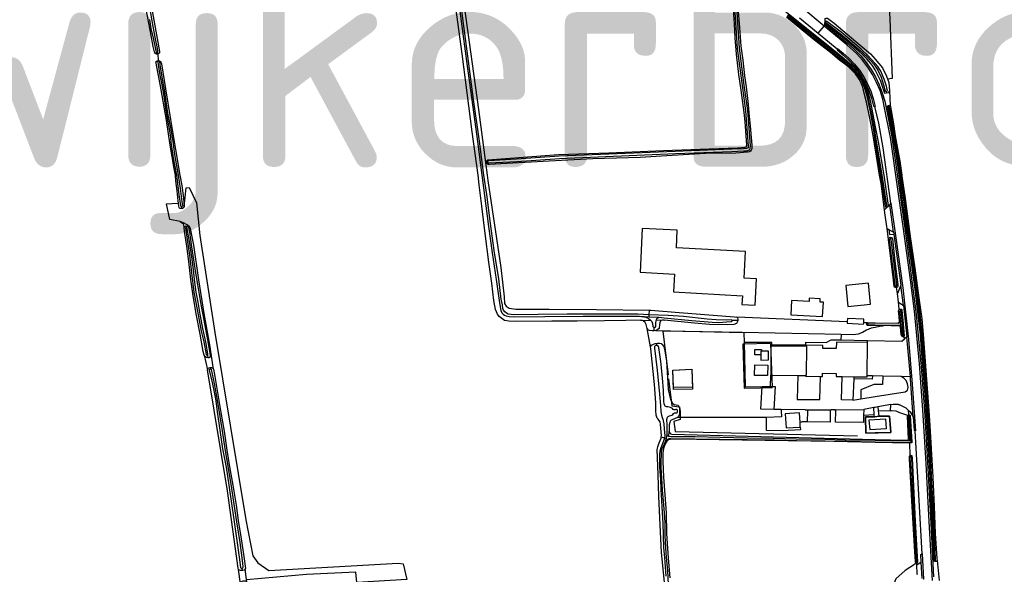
# Model space of a CAD drawing. Header units: metres. Extents: x 174255 to 175175, y 462028 to 462911.
# Tile 182 of 256: x 175049.41 to 175053.86, y 462729.62 to 462732.13. Entities that reach past the tile are written whole.
import ezdxf

# ---------------------------------------------------------------- set-up
doc = ezdxf.new("R2010")
doc.units = ezdxf.units.M
doc.layers.add('N-XX-AL-LIJN_0.20-G', color=7, linetype='Continuous', lineweight=25)
doc.layers.add('N-XX-AL-T40', color=7, linetype='Continuous', lineweight=40)
doc.styles.add('NLCS-ISO-M500-T40', font='NLCS-ISO.ttf', dxfattribs={"height": 2})

# ---------------------------------------------------------------- blocks, each defined once
blk = doc.blocks.new('Situatie')
at = {"lineweight": -3}
for p, q in [((-2.9961, 18.4953), (-2.9958, 18.4995)), ((-2.9948, 18.512), (-2.9921, 18.5099)), ((-3.0254, 18.4561), (-2.94, 18.3859)), ((-6.0143, 18.3622), (-6.0154, 18.3678)), ((-6.0129, 18.3621), (-6.0109, 18.3318)), ((-6.0103, 18.3297), (-6.0109, 18.3318)), ((-2.7189, 18.1932), (-2.7175, 18.1854)), ((-2.7028, 18.1962), (-2.7009, 18.1291)), ((-2.708, 18.13), (-2.7071, 18.1262)), ((-2.6986, 17.6875), (-2.7016, 17.6796)), ((-5.9044, 17.6634), (-5.9048, 17.6731)), ((-2.7182, 17.6648), (-2.7191, 17.674)), ((-2.7016, 17.6796), (-2.7104, 17.6718)), ((-2.6849, 17.5573), (-2.7016, 17.6796)), ((-5.887, 17.5834), (-5.8854, 17.5769)), ((-2.7068, 17.5687), (-2.6849, 17.5573)), ((-2.6849, 17.5573), (-2.6839, 17.5483)), ((-2.7002, 17.5333), (-2.6995, 17.5249)), ((-2.6839, 17.5483), (-2.6513, 17.3165)), ((-2.6727, 17.3123), (-2.6719, 17.3063)), ((-2.64, 17.2248), (-2.6513, 17.3165)), ((-2.6627, 17.2394), (-2.6675, 17.2788)), ((-3.79, 17.1834), (-3.7892, 17.2033)), ((-2.6547, 17.2088), (-2.654, 17.2004)), ((-2.64, 17.2248), (-2.6248, 17.0827)), ((-3.8338, 17.1768), (-3.7901, 17.1741)), ((-3.8303, 17.1589), (-3.7819, 17.1563)), ((-3.7901, 17.1741), (-3.79, 17.1834)), ((-3.7901, 17.1741), (-3.7464, 17.1715)), ((-3.757, 17.1605), (-3.7224, 17.1588)), ((-3.3899, 17.1577), (-3.4157, 17.1572)), ((-2.6581, 17.1529), (-2.6571, 17.1458)), ((-2.6521, 17.1405), (-2.6532, 17.1501)), ((-3.7682, 17.1106), (-3.7679, 17.1263)), ((-3.7602, 17.1116), (-3.7682, 17.1106)), ((-2.8023, 17.1408), (-2.8064, 17.1407)), ((-2.6549, 17.1303), (-2.6555, 17.1343)), ((-2.6521, 17.1405), (-2.645, 17.1407)), ((-2.6508, 17.1277), (-2.6521, 17.1405)), ((-2.645, 17.1407), (-2.6415, 17.1409)), ((-2.6415, 17.1409), (-2.6369, 17.0875)), ((-2.922, 17.0932), (-3.3691, 17.1022)), ((-2.8034, 17.0571), (-2.8033, 17.0669)), ((-2.6416, 17.0837), (-2.6425, 17.0901)), ((-2.6248, 17.0827), (-2.6357, 17.0734)), ((-3.7583, 17.0537), (-3.7557, 17.0435)), ((-3.2409, 17.0531), (-3.3673, 17.0503)), ((-3.2409, 17.0531), (-3.2343, 16.8544)), ((-3.2358, 17.0431), (-3.2358, 17.0462)), ((-5.8041, 17.0006), (-5.7891, 16.9341)), ((-5.7889, 17.0003), (-5.7865, 16.9882)), ((-5.7761, 16.9445), (-5.7754, 16.9369)), ((-3.2412, 16.8587), (-3.2408, 16.9103)), ((-2.8649, 16.9026), (-2.8653, 16.8936)), ((-2.7807, 16.9065), (-2.8047, 16.9071)), ((-2.6089, 16.9019), (-2.6506, 16.9033)), ((-3.287, 16.8526), (-3.2343, 16.8544)), ((-3.1937, 16.7546), (-3.2262, 16.7551)), ((-3.0847, 16.7532), (-2.9673, 16.7534)), ((-2.9497, 16.7534), (-2.8199, 16.7547)), ((-2.7543, 16.7506), (-2.699, 16.7486)), ((-2.6184, 16.7517), (-2.6173, 16.7298)), ((-2.7723, 16.7303), (-2.8202, 16.728)), ((-2.7718, 16.7212), (-2.8121, 16.7206)), ((-2.7691, 16.7212), (-2.7498, 16.7239)), ((-2.7035, 16.7246), (-2.7498, 16.7239)), ((-2.6968, 16.6506), (-2.7035, 16.7246)), ((-2.6158, 16.73), (-2.6156, 16.725)), ((-3.7361, 16.6309), (-3.7214, 16.6267)), ((-3.7214, 16.6267), (-3.7126, 16.6253)), ((-3.7164, 16.6097), (-3.7126, 16.6253)), ((-3.7126, 16.6253), (-3.7088, 16.6409)), ((-3.7061, 16.6207), (-3.7107, 16.6108)), ((-3.7015, 16.6324), (-3.6996, 16.6567)), ((-2.6075, 16.5464), (-2.6069, 16.5392)), ((-5.6326, 16.0366), (-5.631, 16.0267)), ((-2.5595, 16.0634), (-2.5797, 16.0506)), ((-2.556, 15.9897), (-2.5595, 16.0634)), ((-2.497, 16.0737), (-2.4965, 16.067)), ((-2.4882, 16.0719), (-2.4789, 15.9802)), ((-5.6398, 15.966), (-5.6484, 16.0303))]:
    blk.add_line(p, q, dxfattribs=at)
for points in [[(-3.1106, 18.5259), (-3.0254, 18.4561), (-2.9984, 18.489), (-3.1003, 18.5725)], [(-4.627, 18.5795), (-4.5625, 18.1115), (-4.5308, 17.8722), (-4.5268, 17.8722), (-4.5266, 17.8779), (-4.5248, 17.8801), (-4.52, 17.8836), (-4.2002, 17.9072), (-3.9736, 17.9148), (-3.7251, 17.9255), (-3.5195, 17.934), (-3.3899, 17.9387), (-3.356, 17.9407), (-3.3514, 17.9426), (-3.348, 17.9496), (-3.3512, 17.9941), (-3.3566, 18.0553), (-3.3607, 18.0985), (-3.3738, 18.1994), (-3.3849, 18.2703), (-3.3955, 18.3625), (-3.4019, 18.4351), (-3.4042, 18.4991), (-3.4123, 18.6045)], [(-6.0109, 18.3318), (-6.0051, 18.3312), (-5.9997, 18.3275), (-5.9988, 18.3253), (-5.9968, 18.3181), (-5.9777, 18.2051), (-5.9552, 18.0659), (-5.933, 17.9299), (-5.9134, 17.8142), (-5.9048, 17.7671), (-5.8973, 17.7109), (-5.8936, 17.6727), (-5.8844, 17.7572), (-5.8716, 17.7591), (-5.8382, 17.6898), (-5.8233, 17.5415), (-5.7558, 17.1023), (-5.6156, 16.2556), (-5.5837, 16.0932), (-5.5601, 16.0605), (-5.5111, 16.0268), (-4.9263, 16.0598), (-4.9038, 16.0559), (-4.8869, 15.9855)], [(-3.7195, 15.9577), (-3.7346, 16.1078), (-3.7409, 16.2324), (-3.746, 16.3602), (-3.7502, 16.46), (-3.7537, 16.5729), (-3.7513, 16.5859), (-3.7451, 16.6037), (-3.7368, 16.6253), (-3.7361, 16.6309), (-3.7354, 16.6366), (-3.7386, 16.6869), (-3.7413, 16.6982), (-3.746, 16.7055), (-3.7495, 16.71), (-3.7539, 16.7159), (-3.759, 16.729), (-3.7603, 16.7503), (-3.7603, 16.7846), (-3.7667, 16.8669), (-3.7835, 17.0295), (-3.7837, 17.0382), (-3.7989, 17.1213), (-3.8036, 17.1383), (-3.8091, 17.1475), (-3.8173, 17.155), (-3.821, 17.1574), (-3.8303, 17.1589), (-3.8956, 17.1573), (-3.9924, 17.1551), (-4.1157, 17.1542), (-4.2306, 17.1541), (-4.3892, 17.1521), (-4.4252, 17.1537), (-4.4446, 17.1574), (-4.4572, 17.1655), (-4.4696, 17.1753), (-4.4771, 17.186), (-4.4851, 17.2068), (-4.4926, 17.2472), (-4.5024, 17.3258), (-4.5152, 17.4214), (-4.5325, 17.5505), (-4.5479, 17.6738), (-4.5594, 17.7705), (-4.5639, 17.8142), (-4.5905, 18.0109), (-4.636, 18.3639), (-4.6748, 18.6405)], [(-3.79, 17.1834), (-3.842, 17.1853), (-4.0009, 17.1854), (-4.1609, 17.1853), (-4.2933, 17.1838), (-4.4056, 17.1833), (-4.4144, 17.1838), (-4.4288, 17.1864), (-4.4358, 17.1899), (-4.4433, 17.1955), (-4.449, 17.2035), (-4.4521, 17.2118), (-4.4545, 17.2275), (-4.4596, 17.253), (-4.4712, 17.3451), (-4.491, 17.474), (-4.5077, 17.5951), (-4.5248, 17.7267), (-4.538, 17.8142), (-4.5586, 17.9677), (-4.5844, 18.1564), (-4.6071, 18.3307), (-4.6306, 18.5001), (-4.6497, 18.6525)], [(-4.6586, 18.6513), (-4.6395, 18.4989), (-4.616, 18.3295), (-4.5933, 18.1552), (-4.5675, 17.9665), (-4.5471, 17.8142), (-4.5358, 17.7231), (-4.5169, 17.5829), (-4.5001, 17.4638), (-4.4821, 17.3422), (-4.467, 17.2376), (-4.4613, 17.2022), (-4.4563, 17.192), (-4.4514, 17.1864), (-4.4453, 17.1817), (-4.4368, 17.1774), (-4.4241, 17.1749), (-4.3998, 17.1735), (-4.2623, 17.1744), (-4.0886, 17.1763), (-3.931, 17.1767), (-3.856, 17.1769), (-3.8338, 17.1768)], [(-3.731, 19.644), (-3.7275, 19.6446), (-3.3239, 19.7145), (-2.7721, 19.8098), (-2.7678, 19.7305), (-2.7313, 19.0656), (-2.7023, 18.5206), (-2.6907, 18.2513), (-2.7118, 18.2481)], [(-6.0129, 18.3621), (-6.0143, 18.3622), (-6.0186, 18.3624), (-6.0249, 18.3643), (-6.0277, 18.3717), (-6.0337, 18.3964), (-6.0464, 18.4629), (-6.0624, 18.5485), (-6.0796, 18.6667), (-6.0861, 18.7321), (-6.0951, 18.7789), (-6.1128, 18.8565), (-6.1168, 18.8733), (-6.1171, 18.8789), (-6.1155, 18.8831), (-6.112, 18.8853), (-6.1083, 18.8857)], [(-6.1083, 18.8857), (-6.1046, 18.886), (-6.0977, 18.8837), (-6.0954, 18.8822), (-6.0934, 18.8767), (-6.0796, 18.8097), (-6.0649, 18.7244), (-6.0503, 18.6275), (-6.0378, 18.5486), (-6.0157, 18.4323), (-6.005, 18.3742), (-6.0053, 18.3675), (-6.0078, 18.3642), (-6.0129, 18.3621)], [(-6.0154, 18.3678), (-6.0128, 18.3688), (-6.0123, 18.3716), (-6.0123, 18.3739), (-6.0146, 18.3872), (-6.0235, 18.4313), (-6.0342, 18.4869), (-6.0486, 18.5733)], [(-6.0512, 18.5184), (-6.0441, 18.4786), (-6.0322, 18.4274), (-6.0233, 18.3843), (-6.0209, 18.3703), (-6.0194, 18.3685), (-6.0186, 18.3678), (-6.0154, 18.3678)], [(-3.3923, 18.611), (-3.3813, 18.482), (-3.3754, 18.3973), (-3.3673, 18.3353), (-3.3591, 18.2632), (-3.3523, 18.2141), (-3.3433, 18.1348), (-3.3377, 18.08), (-3.3338, 18.038), (-3.3253, 17.9497), (-3.3261, 17.9339), (-3.3286, 17.9271), (-3.3317, 17.9228), (-3.3366, 17.9194), (-3.3452, 17.9178), (-3.3989, 17.9143), (-3.5352, 17.912), (-3.6868, 17.9041), (-3.8311, 17.8946), (-4.0459, 17.8888), (-4.2431, 17.8772), (-4.4345, 17.8667), (-4.5148, 17.8622), (-4.5194, 17.8625), (-4.5249, 17.8683), (-4.5268, 17.8722), (-4.5222, 17.8727)], [(-3.4075, 18.6222), (-3.3924, 18.3876), (-3.3703, 18.2201), (-3.3546, 18.1056), (-3.3427, 17.9472), (-3.343, 17.9384), (-3.3433, 17.938), (-3.3508, 17.935), (-3.3634, 17.9338), (-3.4164, 17.9316), (-3.6722, 17.9221), (-4.197, 17.8997), (-4.3902, 17.8868), (-4.5164, 17.8796), (-4.5191, 17.8797), (-4.5215, 17.8782), (-4.5225, 17.8755), (-4.5222, 17.8727), (-4.5191, 17.8704), (-4.5158, 17.8696), (-4.3896, 17.8768), (-4.1965, 17.8898), (-3.6718, 17.9121), (-3.416, 17.9216), (-3.3627, 17.9238), (-3.3484, 17.9252), (-3.3372, 17.9297), (-3.3332, 17.9347), (-3.3326, 17.9473), (-3.3446, 18.1067), (-3.3604, 18.2214), (-3.3825, 18.3886), (-3.3976, 18.623)], [(-3.1668, 18.5355), (-3.1198, 18.4969), (-3.0698, 18.4549), (-2.999, 18.3997), (-2.9171, 18.3342), (-2.8864, 18.3096), (-2.8489, 18.2701), (-2.8305, 18.243), (-2.8185, 18.2138), (-2.8065, 18.1736), (-2.791, 18.1014), (-2.7742, 18.0081), (-2.7678, 17.9647), (-2.7443, 17.8142), (-2.733, 17.7467), (-2.7269, 17.7074), (-2.7234, 17.6758), (-2.7225, 17.6742), (-2.7207, 17.6738), (-2.7198, 17.6738), (-2.7191, 17.674), (-2.7171, 17.6747), (-2.7161, 17.6774), (-2.7161, 17.68), (-2.7169, 17.6867), (-2.7361, 17.8142), (-2.7683, 18.0057), (-2.7688, 18.009), (-2.7856, 18.1024), (-2.8012, 18.175), (-2.8133, 18.2157), (-2.8256, 18.2457), (-2.8446, 18.2735), (-2.8827, 18.3137), (-2.9137, 18.3385), (-2.9956, 18.4041), (-3.0663, 18.4592), (-3.1163, 18.5011), (-3.1633, 18.5397)], [(-3.4015, 18.7443), (-3.3648, 18.7146), (-3.2501, 18.6185), (-3.1319, 18.5223), (-2.9635, 18.3872), (-2.909, 18.3421), (-2.8736, 18.3116), (-2.8468, 18.2827), (-2.8334, 18.2651), (-2.8215, 18.2448), (-2.804, 18.2023), (-2.79, 18.1529), (-2.7678, 18.0332), (-2.7544, 17.9648), (-2.7285, 17.8142), (-2.7098, 17.6775), (-2.7099, 17.674), (-2.7104, 17.6718), (-2.7182, 17.6648)], [(-2.7182, 17.6648), (-2.7264, 17.6576), (-2.7277, 17.6669), (-2.7298, 17.6938), (-2.7415, 17.7762), (-2.748, 17.8142), (-2.7627, 17.8999), (-2.7678, 17.9362), (-2.7759, 17.9851), (-2.7856, 18.0414), (-2.7967, 18.0955), (-2.8071, 18.1445), (-2.8172, 18.1855), (-2.8244, 18.2122), (-2.8341, 18.2376), (-2.8407, 18.2494), (-2.8574, 18.2722), (-2.8895, 18.3045), (-2.9294, 18.3353), (-2.9708, 18.3691), (-3.0344, 18.4198), (-3.0996, 18.4716), (-3.1687, 18.5287)], [(-2.509, 15.9808), (-2.5234, 16.2474), (-2.5374, 16.51), (-2.5518, 16.7533), (-2.5676, 16.961), (-2.5909, 17.1991), (-2.608, 17.3406), (-2.6421, 17.5826), (-2.6656, 17.7512), (-2.6985, 17.9845), (-2.7257, 18.1195), (-2.7342, 18.1587), (-2.7461, 18.1969), (-2.7614, 18.2339), (-2.7798, 18.2695), (-2.8012, 18.3033), (-2.8256, 18.3351), (-2.8526, 18.3646), (-2.8957, 18.404), (-2.9984, 18.489), (-2.9978, 18.4925), (-2.9961, 18.4953)], [(-2.9961, 18.4953), (-2.8907, 18.408), (-2.8611, 18.3824), (-2.8337, 18.3546), (-2.8087, 18.3245), (-2.7863, 18.2925), (-2.7666, 18.2588), (-2.7497, 18.2235), (-2.7358, 18.187), (-2.725, 18.1495), (-2.7173, 18.1111), (-2.6941, 17.9965), (-2.6673, 17.8083), (-2.6361, 17.5848), (-2.6126, 17.4183), (-2.5829, 17.184), (-2.5605, 16.9469), (-2.5454, 16.7502), (-2.5304, 16.489), (-2.5166, 16.2392), (-2.5037, 15.9981)], [(-2.7175, 18.1854), (-2.7251, 18.1843), (-2.7446, 18.2432), (-2.7678, 18.2915), (-2.7823, 18.3118), (-2.8039, 18.3386), (-2.827, 18.3615), (-2.8547, 18.3856), (-2.893, 18.4194), (-2.941, 18.4582), (-2.99, 18.4948), (-2.9958, 18.4995), (-2.9948, 18.512)], [(-2.9948, 18.512), (-2.9938, 18.5234), (-2.9902, 18.525), (-2.9836, 18.5241), (-2.9529, 18.502), (-2.8942, 18.4526), (-2.8361, 18.4031), (-2.7896, 18.3626), (-2.7678, 18.3398), (-2.735, 18.2999), (-2.7169, 18.2628), (-2.7067, 18.2334), (-2.7028, 18.1962), (-2.7099, 18.1866), (-2.7175, 18.1854)], [(-2.9921, 18.5099), (-2.9925, 18.5082), (-2.9913, 18.5043), (-2.927, 18.4559), (-2.8363, 18.3788), (-2.8045, 18.3495), (-2.7743, 18.3163), (-2.7678, 18.3073), (-2.7559, 18.289), (-2.7413, 18.2571), (-2.7299, 18.2238), (-2.7228, 18.1963), (-2.7189, 18.1932), (-2.7139, 18.1953), (-2.7129, 18.1981), (-2.7133, 18.2013), (-2.717, 18.217), (-2.7269, 18.2482), (-2.743, 18.2855), (-2.7565, 18.3061), (-2.7683, 18.3199), (-2.7689, 18.3207), (-2.7995, 18.3544), (-2.8317, 18.3841), (-2.9226, 18.4614), (-2.9871, 18.5099), (-2.9897, 18.5109), (-2.9921, 18.5099)], [(-2.94, 18.3859), (-2.9386, 18.3879), (-2.9135, 18.3668), (-2.8867, 18.343), (-2.862, 18.317), (-2.8397, 18.2889), (-2.8198, 18.259), (-2.8027, 18.2275), (-2.7883, 18.1946), (-2.7768, 18.1606), (-2.7683, 18.1257), (-2.7705, 18.1246)], [(-2.94, 18.3859), (-2.9398, 18.3809), (-2.9105, 18.3561), (-2.8869, 18.3345), (-2.8652, 18.3111), (-2.8455, 18.2859), (-2.8278, 18.2593), (-2.8124, 18.2313), (-2.7974, 18.1975), (-2.785, 18.1627), (-2.7752, 18.1271), (-2.7705, 18.1246)], [(-5.9126, 17.6043), (-5.9589, 17.6136), (-5.9734, 17.685), (-5.9232, 17.6877), (-5.9199, 17.6879), (-5.9212, 17.6983), (-5.9258, 17.7436), (-5.931, 17.7886), (-5.9338, 17.8142), (-5.9386, 17.8452), (-5.9569, 17.9503), (-5.9735, 18.0637), (-6.0023, 18.2261), (-6.0188, 18.3126), (-6.0212, 18.3231), (-6.0216, 18.327), (-6.0161, 18.3312), (-6.0109, 18.3318)], [(-6.0103, 18.3297), (-6.012, 18.3296), (-6.0137, 18.3278), (-6.0112, 18.313), (-6.0035, 18.2665), (-5.9943, 18.2238), (-5.9862, 18.1725), (-5.9783, 18.1193), (-5.9671, 18.0538), (-5.9611, 18.0239), (-5.9553, 17.9867), (-5.9539, 17.9639), (-5.9433, 17.8922), (-5.9285, 17.8142), (-5.9173, 17.7262), (-5.9107, 17.6768), (-5.9096, 17.6742), (-5.9078, 17.6731), (-5.9048, 17.6731), (-5.9028, 17.6734), (-5.9013, 17.6757), (-5.9006, 17.6776), (-5.9028, 17.6941), (-5.9111, 17.7544), (-5.9189, 17.8142), (-5.9356, 17.9084), (-5.9443, 17.9668), (-5.9549, 18.0303), (-5.9673, 18.0942), (-5.9822, 18.2012), (-5.9927, 18.2573), (-6.0018, 18.3134), (-6.0043, 18.3279), (-6.0061, 18.3288), (-6.0087, 18.3298), (-6.0103, 18.3297)], [(-2.4965, 16.067), (-2.4972, 16.067), (-2.5006, 16.068), (-2.5023, 16.0698), (-2.503, 16.0722), (-2.5036, 16.0826), (-2.5074, 16.1783), (-2.5103, 16.2445), (-2.5194, 16.4436), (-2.5225, 16.5015), (-2.5376, 16.7528), (-2.5418, 16.8206), (-2.5578, 17.0254), (-2.5629, 17.0918), (-2.5872, 17.2993), (-2.6013, 17.3968), (-2.6439, 17.6983), (-2.6598, 17.8142), (-2.6631, 17.8385), (-2.6768, 17.9313), (-2.7041, 18.0852), (-2.7096, 18.1149), (-2.7116, 18.1254), (-2.7111, 18.1275), (-2.708, 18.13)], [(-2.708, 18.13), (-2.703, 18.1306), (-2.7009, 18.1291), (-2.6989, 18.1255), (-2.6955, 18.1069), (-2.6854, 18.0467), (-2.6772, 17.9931), (-2.6564, 17.878), (-2.6478, 17.8142), (-2.6473, 17.8106), (-2.6329, 17.7088), (-2.6096, 17.537), (-2.5889, 17.3935), (-2.5705, 17.2593), (-2.557, 17.1649), (-2.5508, 17.0935), (-2.5384, 16.9312), (-2.5252, 16.7479), (-2.5215, 16.6801), (-2.5077, 16.4478), (-2.5019, 16.3154), (-2.4967, 16.1929), (-2.4888, 16.0811), (-2.4882, 16.0719), (-2.49, 16.0681), (-2.4923, 16.0674), (-2.4965, 16.067)], [(-2.7705, 18.1246), (-2.7529, 18.049), (-2.734, 17.9379), (-2.6986, 17.6875)], [(-2.7071, 18.1262), (-2.7083, 18.1259), (-2.7092, 18.125), (-2.7093, 18.1227), (-2.6937, 18.0428), (-2.6759, 17.9406), (-2.6669, 17.8775), (-2.6569, 17.8142), (-2.6431, 17.7245), (-2.6371, 17.6821), (-2.632, 17.6451), (-2.6201, 17.5546), (-2.6016, 17.417), (-2.5805, 17.2627), (-2.567, 17.1648), (-2.5657, 17.152), (-2.5644, 17.1389), (-2.5546, 17.0222), (-2.5417, 16.8638), (-2.5321, 16.7159), (-2.524, 16.5781), (-2.5167, 16.4297), (-2.5091, 16.282), (-2.4995, 16.0748), (-2.4987, 16.0738), (-2.4975, 16.0736), (-2.497, 16.0737), (-2.4963, 16.0739), (-2.4953, 16.0745), (-2.4949, 16.0757), (-2.5034, 16.2707), (-2.5125, 16.426), (-2.521, 16.6246), (-2.5311, 16.7917), (-2.5436, 16.9594), (-2.5582, 17.1283), (-2.5674, 17.2123), (-2.5712, 17.2388), (-2.5811, 17.3181), (-2.5974, 17.4303), (-2.6118, 17.5376), (-2.6323, 17.6846), (-2.6508, 17.8142), (-2.661, 17.8784), (-2.67, 17.9415), (-2.6878, 18.0439), (-2.7034, 18.1239), (-2.704, 18.1252), (-2.7046, 18.1259), (-2.7058, 18.1266), (-2.7071, 18.1262)], [(-4.5308, 17.8722), (-4.5232, 17.8142), (-4.52, 17.7905), (-4.4608, 17.3965), (-4.447, 17.2642), (-4.4445, 17.2345), (-4.437, 17.2215), (-4.4235, 17.213), (-4.3936, 17.2076), (-4.2424, 17.2086), (-4.0288, 17.2072), (-3.7892, 17.2033)], [(-5.9044, 17.6634), (-5.9094, 17.6633), (-5.9134, 17.664), (-5.9149, 17.6655), (-5.9168, 17.6686), (-5.9182, 17.6741), (-5.9199, 17.6879)], [(-2.6986, 17.6875), (-2.697, 17.6874), (-2.6768, 17.5418), (-2.6437, 17.3046), (-2.6178, 17.0716), (-2.6001, 16.8683), (-2.586, 16.6579), (-2.5882, 16.6579)], [(-5.8936, 17.6727), (-5.8947, 17.6688), (-5.8971, 17.6662), (-5.9012, 17.6642), (-5.9044, 17.6634)], [(-2.7143, 17.5727), (-2.7158, 17.5828), (-2.7244, 17.6435), (-2.7264, 17.6576)], [(-5.9126, 17.6043), (-5.902, 17.5976), (-5.899, 17.5943), (-5.8962, 17.5879), (-5.8943, 17.5745)], [(-5.7891, 16.9341), (-5.7875, 16.9378), (-5.7854, 16.9407), (-5.7815, 16.9427), (-5.7761, 16.9445), (-5.7706, 16.9445), (-5.7661, 16.9426), (-5.7622, 16.9391), (-5.7612, 16.9373), (-5.7785, 17.0475), (-5.8038, 17.1893), (-5.8281, 17.3415), (-5.8506, 17.4984), (-5.8649, 17.5728), (-5.8699, 17.581), (-5.8802, 17.5898), (-5.8972, 17.5991), (-5.9126, 17.6043)], [(-5.8943, 17.5745), (-5.8934, 17.579), (-5.8917, 17.582), (-5.8885, 17.5831), (-5.887, 17.5834), (-5.8855, 17.5836), (-5.8814, 17.5837), (-5.8777, 17.583), (-5.8766, 17.5821), (-5.8745, 17.5789), (-5.8692, 17.5564), (-5.8602, 17.4896), (-5.8517, 17.432), (-5.8423, 17.3723), (-5.8313, 17.3011), (-5.8182, 17.2294), (-5.8055, 17.1588), (-5.7878, 17.07), (-5.7765, 17.0003), (-5.777, 16.9938), (-5.7788, 16.9898), (-5.782, 16.9884), (-5.7865, 16.9882), (-5.7927, 16.9899), (-5.7975, 16.9926), (-5.8011, 16.9961), (-5.8041, 17.0006)], [(-5.8041, 17.0006), (-5.8076, 17.017), (-5.8222, 17.0946), (-5.8375, 17.1796), (-5.8526, 17.2683), (-5.8638, 17.3427), (-5.8734, 17.4236), (-5.8821, 17.4933), (-5.8913, 17.5507), (-5.8943, 17.5745)], [(-5.7889, 17.0003), (-5.7883, 17.0005), (-5.7865, 17.0031), (-5.7862, 17.0042), (-5.7939, 17.0523), (-5.8093, 17.1216), (-5.8218, 17.1856), (-5.8312, 17.2395), (-5.8396, 17.2858), (-5.8461, 17.33), (-5.8521, 17.3861), (-5.8588, 17.4443), (-5.8699, 17.514), (-5.8796, 17.5712), (-5.8814, 17.5756), (-5.8825, 17.5771), (-5.8846, 17.5771), (-5.8863, 17.5766), (-5.8877, 17.576), (-5.8886, 17.5743), (-5.8804, 17.5238), (-5.8693, 17.4526), (-5.8603, 17.373), (-5.8496, 17.2845), (-5.8342, 17.1986), (-5.8164, 17.1081), (-5.8053, 17.0599), (-5.7946, 17.0031), (-5.7932, 17.0011), (-5.7918, 17.0001), (-5.7896, 17.0001), (-5.7889, 17.0003)], [(-3.6631, 17.5655), (-3.8214, 17.5738), (-3.8318, 17.3756), (-3.6766, 17.3668), (-3.6811, 17.2869), (-3.3688, 17.2692), (-3.3711, 17.2296), (-3.3112, 17.2262), (-3.3044, 17.345), (-3.3608, 17.348), (-3.3544, 17.4686), (-3.6673, 17.4858), (-3.6631, 17.5655)], [(-2.7074, 17.5234), (-2.7143, 17.5727), (-2.7068, 17.5687)], [(-2.7068, 17.5687), (-2.7037, 17.5466), (-2.6839, 17.5483)], [(-2.6719, 17.3063), (-2.6734, 17.306), (-2.6766, 17.306), (-2.6804, 17.3083), (-2.6817, 17.3124), (-2.6849, 17.3394), (-2.7074, 17.5234), (-2.7062, 17.5282), (-2.7046, 17.531), (-2.703, 17.5323), (-2.7002, 17.5333)], [(-2.6727, 17.3123), (-2.6712, 17.313), (-2.6696, 17.3162), (-2.6696, 17.3181), (-2.6955, 17.5218), (-2.6971, 17.5241), (-2.6986, 17.5249), (-2.6995, 17.5249), (-2.7003, 17.5249), (-2.7023, 17.5245), (-2.7038, 17.5234), (-2.7046, 17.5211), (-2.6795, 17.3186), (-2.6782, 17.3145), (-2.6772, 17.3122), (-2.675, 17.3116), (-2.6728, 17.3122), (-2.6727, 17.3123)], [(-2.7002, 17.5333), (-2.6962, 17.5326), (-2.6932, 17.5309), (-2.6897, 17.5264), (-2.679, 17.4254), (-2.6649, 17.3195), (-2.6649, 17.3144), (-2.6652, 17.3115), (-2.6676, 17.308), (-2.6697, 17.3067), (-2.6709, 17.3065), (-2.6719, 17.3063)], [(-2.7889, 17.2312), (-2.7984, 17.3253), (-2.9006, 17.3149), (-2.8911, 17.2209), (-2.7889, 17.2312)], [(-2.6513, 17.3165), (-2.6675, 17.2788), (-2.6697, 17.2967), (-2.6709, 17.3065)], [(-3.0172, 17.2405), (-3.0163, 17.2554), (-3.0662, 17.2581), (-3.067, 17.2431), (-3.1469, 17.2474), (-3.1503, 17.1825), (-3.0057, 17.175), (-3.0023, 17.2399), (-3.0172, 17.2405)], [(-2.6594, 17.2069), (-2.6611, 17.226), (-2.6627, 17.2394), (-2.64, 17.2248)], [(-3.7892, 17.2033), (-3.7824, 17.2032), (-3.6548, 17.1926), (-3.4048, 17.1732), (-3.3932, 17.1722)], [(-2.6581, 17.1529), (-2.6594, 17.1756), (-2.6622, 17.2011), (-2.6594, 17.2069), (-2.6568, 17.2087), (-2.6547, 17.2088)], [(-2.645, 17.1407), (-2.6509, 17.1986), (-2.6525, 17.2004), (-2.654, 17.2004), (-2.6551, 17.2004), (-2.6569, 17.1996), (-2.6577, 17.1983), (-2.6581, 17.1959), (-2.6532, 17.1501)], [(-2.6547, 17.2088), (-2.6538, 17.2088), (-2.6498, 17.208), (-2.6478, 17.2043), (-2.6418, 17.1439), (-2.6415, 17.1409)], [(-3.8338, 17.1768), (-3.8055, 17.1722), (-3.7945, 17.1677), (-3.7857, 17.1605), (-3.7781, 17.1521), (-3.7751, 17.1439), (-3.7741, 17.1296), (-3.7729, 17.1282), (-3.7679, 17.1263), (-3.7656, 17.1264), (-3.7626, 17.1268), (-3.7609, 17.1286), (-3.7603, 17.1303), (-3.7598, 17.1463), (-3.7587, 17.1554), (-3.757, 17.1605), (-3.7553, 17.1656), (-3.7515, 17.1691), (-3.7464, 17.1715)], [(-3.7464, 17.1715), (-3.735, 17.1708), (-3.7225, 17.1698), (-3.5977, 17.1573), (-3.5062, 17.1496), (-3.4766, 17.1482), (-3.4191, 17.1521), (-3.4165, 17.1528), (-3.4156, 17.1555), (-3.4157, 17.1572), (-3.4158, 17.159), (-3.4176, 17.1601), (-3.4403, 17.1591), (-3.4874, 17.16), (-3.5278, 17.1637), (-3.6347, 17.1745), (-3.7044, 17.18), (-3.79, 17.1834)], [(-2.8945, 17.1505), (-3.3932, 17.1722), (-3.3913, 17.1693), (-3.3893, 17.1625), (-3.3899, 17.1577), (-3.3905, 17.1528), (-3.3951, 17.1442), (-3.4071, 17.1396), (-3.4368, 17.1376), (-3.5174, 17.1389), (-3.5861, 17.1454), (-3.7224, 17.1588), (-3.7302, 17.1583), (-3.7357, 17.1571), (-3.7393, 17.1534), (-3.7428, 17.1458), (-3.7436, 17.1386), (-3.7456, 17.1205), (-3.7509, 17.1156), (-3.7602, 17.1116), (-3.3617, 17.1026), (-3.3607, 17.0572)], [(-2.8199, 17.1472), (-2.8191, 17.1627), (-2.8937, 17.1666), (-2.8945, 17.1505), (-2.8948, 17.1445), (-2.8202, 17.1406), (-2.8199, 17.1472)], [(-2.8023, 17.1465), (-2.7678, 17.1459), (-2.7377, 17.1455), (-2.6643, 17.1468), (-2.6612, 17.1485), (-2.6592, 17.1511), (-2.6581, 17.1529)], [(-2.6532, 17.1501), (-2.6568, 17.146), (-2.6571, 17.1458), (-2.6593, 17.1445), (-2.6627, 17.1436), (-2.7678, 17.1445), (-2.7955, 17.1444), (-2.8003, 17.1442), (-2.802, 17.1429), (-2.8023, 17.1408), (-2.8017, 17.1387), (-2.8003, 17.1378), (-2.7678, 17.137), (-2.6585, 17.1353), (-2.6562, 17.1349), (-2.6555, 17.1343), (-2.6536, 17.1327), (-2.6508, 17.1277)], [(-3.7682, 17.1106), (-3.7771, 17.1104), (-3.7886, 17.1112), (-3.7931, 17.114), (-3.7989, 17.1213)], [(-3.3691, 17.1022), (-3.7288, 17.1095), (-3.7052, 16.9115)], [(-2.7234, 17.1337), (-2.7348, 17.1316), (-2.749, 17.1294), (-2.7678, 17.1258), (-2.7861, 17.1223), (-2.8067, 17.1135), (-2.8248, 17.1035), (-2.8447, 17.0955), (-2.8655, 17.0921), (-2.922, 17.0932), (-2.9234, 17.0692)], [(-2.9234, 17.0692), (-2.8033, 17.0669), (-2.6468, 17.0639), (-2.6357, 17.0734), (-2.6364, 17.0813), (-2.6369, 17.0875), (-2.6392, 17.0843), (-2.6416, 17.0837), (-2.6428, 17.0835), (-2.645, 17.0841), (-2.6482, 17.0869), (-2.6505, 17.0944), (-2.6533, 17.128), (-2.6549, 17.1303), (-2.6578, 17.1324), (-2.6956, 17.1333), (-2.7234, 17.1337)], [(-2.7234, 17.1337), (-2.7678, 17.1342), (-2.8032, 17.1346), (-2.804, 17.1349), (-2.8061, 17.1372), (-2.8065, 17.1402), (-2.8064, 17.1407), (-2.8063, 17.1412), (-2.8061, 17.1433), (-2.8043, 17.1454), (-2.8023, 17.1465), (-2.8199, 17.1472)], [(-2.6508, 17.1277), (-2.6471, 17.0944), (-2.6457, 17.0908), (-2.6439, 17.0901), (-2.6425, 17.0901), (-2.6409, 17.0912), (-2.6402, 17.0934), (-2.645, 17.1407)], [(-3.2358, 17.0462), (-3.0822, 17.0449), (-3.0822, 17.0585), (-2.99, 17.0572), (-2.9675, 17.07), (-2.9234, 17.0692)], [(-2.5961, 16.7212), (-2.6081, 16.893), (-2.6089, 16.9019), (-2.6248, 17.0827)], [(-3.7837, 17.0382), (-3.7792, 17.0458), (-3.7715, 17.0507), (-3.7632, 17.0532), (-3.7583, 17.0537)], [(-3.7088, 16.6409), (-3.7097, 16.6518), (-3.7093, 16.6848), (-3.7102, 16.7096), (-3.7077, 16.7197), (-3.705, 16.7224), (-3.6987, 16.7254), (-3.6875, 16.7292), (-3.6838, 16.7315), (-3.6805, 16.7361), (-3.6762, 16.7391), (-3.6709, 16.74), (-3.6657, 16.7397), (-3.6629, 16.7406), (-3.6622, 16.7434), (-3.6622, 16.7471), (-3.6628, 16.7512), (-3.6649, 16.7543), (-3.6672, 16.7546), (-3.6703, 16.7539), (-3.6735, 16.7531), (-3.6773, 16.7522), (-3.6826, 16.7549), (-3.6853, 16.7587), (-3.6873, 16.7603), (-3.6902, 16.7623), (-3.6941, 16.7642), (-3.6994, 16.7655), (-3.7055, 16.7658), (-3.7121, 16.7666), (-3.7147, 16.7681), (-3.7177, 16.77), (-3.7196, 16.7726), (-3.7232, 16.7797), (-3.7238, 16.7916), (-3.7256, 16.8408), (-3.7302, 16.8978), (-3.7381, 16.9722), (-3.7468, 17.0349), (-3.7482, 17.04), (-3.7524, 17.043), (-3.7557, 17.0435), (-3.7593, 17.0433), (-3.7635, 17.0418), (-3.7659, 17.0398), (-3.767, 17.0362), (-3.7669, 17.0316), (-3.7537, 16.9322), (-3.7488, 16.8708), (-3.7441, 16.8241), (-3.7394, 16.7726), (-3.7373, 16.7447), (-3.7351, 16.7286), (-3.732, 16.7184), (-3.7282, 16.71), (-3.7242, 16.6902), (-3.7221, 16.6663), (-3.7203, 16.6353), (-3.7214, 16.6267)], [(-3.7583, 17.0537), (-3.7534, 17.0542), (-3.7442, 17.0544), (-3.7369, 17.0531), (-3.7334, 17.0504), (-3.7234, 17.0396), (-3.7205, 17.0291), (-3.7119, 16.9733), (-3.7064, 16.8741), (-3.704, 16.8454), (-3.6991, 16.8188), (-3.6934, 16.7994), (-3.685, 16.7825), (-3.6772, 16.7778), (-3.6677, 16.7755), (-3.66, 16.7735), (-3.655, 16.7655), (-3.6535, 16.757), (-3.6533, 16.7455), (-3.6538, 16.7335), (-3.6574, 16.724), (-3.6619, 16.7187)], [(-3.3673, 17.0503), (-3.3607, 16.8509), (-3.287, 16.8526)], [(-3.2358, 17.0462), (-3.236, 17.0579), (-3.3607, 17.0572)], [(-3.3607, 17.0572), (-3.3568, 16.8568), (-3.28, 16.8581)], [(-3.2856, 17.0023), (-3.3125, 17.0022), (-3.3125, 17.026), (-3.282, 17.026), (-3.282, 17.0183)], [(-3.2856, 17.0023), (-3.2854, 16.9783), (-3.2505, 16.9785), (-3.2507, 17.0185), (-3.282, 17.0183), (-3.2857, 17.0183), (-3.2856, 17.0023)], [(-3.0822, 17.0418), (-3.2358, 17.0431), (-3.2397, 17.0431), (-3.2408, 16.9103), (-3.1179, 16.9083), (-3.0834, 16.9077)], [(-3.0822, 17.0418), (-3.0822, 17.0449), (-3.2358, 17.0462), (-3.2358, 17.0431), (-3.0822, 17.0418)], [(-3.0834, 16.9077), (-3.0834, 16.9045), (-3.0158, 16.9039), (-3.0059, 16.9038), (-3.0058, 16.9184), (-2.9449, 16.9179), (-2.945, 16.9033), (-2.9174, 16.9031), (-2.8649, 16.9026), (-2.8047, 16.9021), (-2.8047, 16.9071), (-2.8034, 17.0571), (-2.9437, 17.0583), (-2.944, 17.0299), (-3.005, 17.0304), (-3.0049, 17.0438), (-3.0822, 17.0449), (-3.0822, 17.0418), (-3.0822, 17.0417), (-3.0794, 17.0416), (-3.0806, 16.9077), (-3.0834, 16.9077)], [(-5.6484, 16.0303), (-5.6493, 16.0373), (-5.6983, 16.3866), (-5.7891, 16.9341)], [(-5.6326, 16.0366), (-5.6315, 16.0368), (-5.6279, 16.0384), (-5.6265, 16.041), (-5.6278, 16.0597), (-5.641, 16.1521), (-5.6561, 16.2462), (-5.6673, 16.3267), (-5.6782, 16.3976), (-5.6938, 16.4887), (-5.7087, 16.5764), (-5.7208, 16.6583), (-5.7309, 16.7228), (-5.7431, 16.797), (-5.7569, 16.8714), (-5.7697, 16.9352), (-5.7703, 16.936), (-5.7724, 16.937), (-5.7741, 16.937), (-5.7754, 16.9369), (-5.7767, 16.9368), (-5.7791, 16.9358), (-5.7805, 16.9334), (-5.7803, 16.9303), (-5.7686, 16.884), (-5.7554, 16.818), (-5.7513, 16.7932), (-5.7442, 16.7441), (-5.7332, 16.6616), (-5.7201, 16.577), (-5.7043, 16.493), (-5.6918, 16.4127), (-5.6795, 16.3299), (-5.6694, 16.2568), (-5.6565, 16.1726), (-5.6449, 16.0864), (-5.6388, 16.0399), (-5.6366, 16.037), (-5.6337, 16.0364), (-5.6326, 16.0366)], [(-5.7612, 16.9373), (-5.7555, 16.9034), (-5.7416, 16.8216), (-5.7285, 16.7408), (-5.7136, 16.6564), (-5.7007, 16.5703), (-5.6881, 16.4957), (-5.6741, 16.4127), (-5.6593, 16.3224), (-5.6492, 16.2526), (-5.6357, 16.1693), (-5.6245, 16.0898), (-5.6172, 16.0346), (-5.6173, 16.033)], [(-3.6838, 16.9329), (-3.5974, 16.9363), (-3.594, 16.8469), (-3.6804, 16.8452), (-3.6838, 16.9329)], [(-3.6823, 16.933), (-3.6821, 16.933), (-3.5974, 16.9363), (-3.5943, 16.8545), (-3.6808, 16.8551), (-3.6838, 16.9329), (-3.6823, 16.933)], [(-3.2551, 16.9076), (-3.3133, 16.9087), (-3.3124, 16.956), (-3.2542, 16.9549), (-3.2551, 16.9076)], [(-3.7031, 16.8935), (-3.6886, 16.7717), (-3.6536, 16.7661), (-3.6519, 16.754)], [(-3.1179, 16.9083), (-3.121, 16.8002), (-3.0189, 16.8), (-3.0158, 16.9039)], [(-2.8689, 16.7968), (-2.9211, 16.7978), (-2.9174, 16.9031)], [(-2.7341, 16.9054), (-2.7807, 16.9065), (-2.7818, 16.8918), (-2.8653, 16.8936), (-2.8689, 16.7968), (-2.8332, 16.8026)], [(-2.8332, 16.8026), (-2.7678, 16.8133), (-2.632, 16.8347), (-2.6224, 16.8412), (-2.6197, 16.848), (-2.6193, 16.8549), (-2.6212, 16.8705), (-2.6272, 16.886), (-2.6364, 16.8947), (-2.6506, 16.9033), (-2.7341, 16.9054)], [(-2.7341, 16.9054), (-2.7344, 16.8676), (-2.7745, 16.8668), (-2.8325, 16.8441), (-2.8332, 16.8026)], [(-3.2262, 16.7551), (-3.2849, 16.7559), (-3.28, 16.8581), (-3.2412, 16.8587)], [(-3.2412, 16.8587), (-3.2212, 16.859), (-3.2262, 16.7551)], [(-3.1068, 16.6747), (-3.1061, 16.6628), (-3.1882, 16.6581), (-3.2597, 16.6591), (-3.2597, 16.7177), (-3.6619, 16.7187), (-3.673, 16.7142), (-3.6829, 16.7095), (-3.6907, 16.7057), (-3.6948, 16.7018), (-3.6977, 16.6953), (-3.6998, 16.6853), (-3.6996, 16.6653), (-3.6996, 16.6567), (-3.6981, 16.6502), (-3.6939, 16.6451), (-3.6881, 16.6429), (-2.7678, 16.6189), (-2.6274, 16.6153), (-2.6214, 16.6153), (-2.6196, 16.616), (-2.6182, 16.6172), (-2.6168, 16.6202), (-2.6221, 16.7236), (-2.621, 16.7268), (-2.6205, 16.7275), (-2.6566, 16.7392), (-2.6735, 16.7464), (-2.6937, 16.7484), (-2.699, 16.7486)], [(-3.6519, 16.754), (-3.6509, 16.747), (-3.65, 16.7239)], [(-3.0748, 16.6983), (-3.0727, 16.7467), (-3.0746, 16.7517), (-3.0847, 16.7532), (-3.1937, 16.7546), (-3.1934, 16.7491), (-3.1918, 16.7216), (-3.2597, 16.7177)], [(-2.8202, 16.728), (-2.8205, 16.6958), (-2.9481, 16.6971), (-2.9462, 16.7479), (-2.9497, 16.7534), (-2.9673, 16.7534), (-2.9713, 16.7481), (-2.9722, 16.6969), (-3.0748, 16.6983), (-3.0997, 16.6986), (-3.1015, 16.6966), (-3.108, 16.6957)], [(-2.7723, 16.7303), (-2.7739, 16.7629), (-2.8199, 16.7547), (-2.8202, 16.728)], [(-2.7543, 16.7506), (-2.7514, 16.7239), (-2.7035, 16.7246), (-2.6968, 16.6506), (-2.7678, 16.6487), (-2.8098, 16.6476), (-2.8121, 16.7206), (-2.7718, 16.7212), (-2.7723, 16.7303)], [(-2.756, 16.7661), (-2.7678, 16.764), (-2.7739, 16.7629)], [(-2.699, 16.7486), (-2.6976, 16.7765), (-2.756, 16.7661), (-2.7543, 16.7506)], [(-2.6976, 16.7765), (-2.6872, 16.7783), (-2.6868, 16.7784), (-2.6845, 16.7787), (-2.6823, 16.7789), (-2.6801, 16.7791), (-2.6779, 16.7792), (-2.6757, 16.7792), (-2.6734, 16.7791), (-2.6712, 16.7789), (-2.669, 16.7787), (-2.6668, 16.7783), (-2.6646, 16.7779), (-2.6624, 16.7774), (-2.6603, 16.7769), (-2.6581, 16.7762), (-2.656, 16.7755), (-2.6294, 16.7613), (-2.6184, 16.7517)], [(-2.6184, 16.7517), (-2.6094, 16.744), (-2.5961, 16.7212)], [(-3.7164, 16.6097), (-3.711, 16.6167), (-3.7061, 16.6207), (-3.7006, 16.6227), (-3.6927, 16.6237), (-3.5835, 16.6221), (-3.4703, 16.621), (-3.3466, 16.6184), (-3.2257, 16.6172), (-3.123, 16.6149), (-2.9937, 16.6128), (-2.8987, 16.6107), (-2.7678, 16.6081), (-2.6122, 16.6057), (-2.6086, 16.606), (-2.6066, 16.6077), (-2.6057, 16.609), (-2.6053, 16.6144), (-2.6122, 16.7212), (-2.6131, 16.7242), (-2.6154, 16.7251), (-2.6156, 16.725), (-2.617, 16.7243), (-2.6182, 16.7212), (-2.6123, 16.6154), (-2.6132, 16.6132), (-2.6161, 16.6114), (-2.7678, 16.6139), (-2.9031, 16.6164), (-2.9964, 16.6188), (-3.1262, 16.6208), (-3.2302, 16.6237), (-3.3457, 16.625), (-3.4692, 16.628), (-3.5829, 16.6301), (-3.6929, 16.6312), (-3.7015, 16.6324), (-3.705, 16.6341), (-3.7067, 16.6356), (-3.7079, 16.6376), (-3.7088, 16.6409)], [(-3.65, 16.7239), (-3.6495, 16.7096), (-3.6796, 16.6996), (-3.6763, 16.6771)], [(-3.108, 16.6957), (-3.1105, 16.7392), (-3.1746, 16.7356), (-3.1709, 16.6711), (-3.1068, 16.6747), (-3.108, 16.6957)], [(-2.8121, 16.7206), (-2.8098, 16.6476), (-2.6968, 16.6506)], [(-2.7174, 16.6679), (-2.7198, 16.7109), (-2.7964, 16.7059), (-2.7921, 16.6635), (-2.7174, 16.6679)], [(-2.7514, 16.7239), (-2.7678, 16.7217), (-2.7718, 16.7212)], [(-2.6205, 16.7275), (-2.6186, 16.7295), (-2.6173, 16.7298), (-2.616, 16.73), (-2.6158, 16.73)], [(-2.6158, 16.73), (-2.6132, 16.7301), (-2.6113, 16.7287), (-2.6104, 16.7272), (-2.6103, 16.7257), (-2.6017, 16.6088), (-2.6018, 16.6058), (-2.6025, 16.6043), (-2.6036, 16.6034), (-2.6118, 16.6027)], [(-2.5961, 16.7212), (-2.5923, 16.6615), (-2.5882, 16.6579)], [(-3.6763, 16.6771), (-3.6732, 16.6556), (-2.8475, 16.6356)], [(-2.5882, 16.6579), (-2.5836, 16.5795), (-2.5701, 16.3428), (-2.5577, 16.1018)], [(-3.7214, 16.6267), (-3.7245, 16.616), (-3.7288, 16.604), (-3.7374, 16.5816), (-3.7423, 16.5659), (-3.7442, 16.5528), (-3.7444, 16.5208), (-3.7433, 16.4923), (-3.7395, 16.4389), (-3.7373, 16.3904), (-3.7352, 16.3428), (-3.7312, 16.2871), (-3.7291, 16.2406), (-3.727, 16.1842), (-3.7251, 16.1288), (-3.7216, 16.0847), (-3.7149, 16)], [(-3.7023, 15.9626), (-3.7059, 16.0256), (-3.7118, 16.0855), (-3.7147, 16.1288), (-3.7174, 16.1848), (-3.7187, 16.2431), (-3.721, 16.2866), (-3.7257, 16.3394), (-3.7299, 16.3898), (-3.7326, 16.4423), (-3.7355, 16.4927), (-3.7366, 16.5209), (-3.7353, 16.5511), (-3.7342, 16.5649), (-3.7316, 16.578), (-3.7217, 16.5999), (-3.7164, 16.6097)], [(-2.5842, 16.0634), (-2.5852, 16.0649), (-2.5862, 16.0665), (-2.5886, 16.1101), (-2.6021, 16.3417), (-2.6124, 16.5332), (-2.6131, 16.5436), (-2.6095, 16.5454), (-2.6118, 16.6027), (-2.7678, 16.6056), (-2.9553, 16.609), (-3.6803, 16.6196), (-3.6886, 16.6197), (-3.6962, 16.6188), (-3.7027, 16.6165), (-3.7107, 16.6108), (-3.7183, 16.5991), (-3.7256, 16.5778), (-3.7285, 16.5588), (-3.728, 16.5187), (-3.7257, 16.4484), (-3.7203, 16.3677), (-3.7138, 16.2869), (-3.712, 16.1938), (-3.7044, 16.0827), (-3.6971, 15.9934)], [(-2.5806, 16.0668), (-2.5801, 16.0668), (-2.5791, 16.068), (-2.5783, 16.0705), (-2.5886, 16.2448), (-2.6024, 16.5341), (-2.6037, 16.5374), (-2.6056, 16.5387), (-2.6069, 16.5392), (-2.6091, 16.5385), (-2.6103, 16.5369), (-2.6106, 16.5356), (-2.5959, 16.2764), (-2.5847, 16.0751), (-2.5836, 16.0683), (-2.5824, 16.0669), (-2.5815, 16.0668), (-2.5806, 16.0668)], [(-2.6095, 16.5454), (-2.6081, 16.5461), (-2.6075, 16.5464)], [(-2.5806, 16.0668), (-2.5804, 16.0617), (-2.5802, 16.0617), (-2.5786, 16.062), (-2.576, 16.0628), (-2.5748, 16.0659), (-2.5786, 16.1148), (-2.5856, 16.2495), (-2.5991, 16.5342), (-2.6014, 16.5456), (-2.6071, 16.5466), (-2.6075, 16.5464)], [(-2.5595, 16.0634), (-2.561, 16.0978), (-2.5577, 16.1018)], [(-2.5577, 16.1018), (-2.5553, 16.1022), (-2.5495, 15.9872), (-2.5512, 15.9869)], [(-2.5842, 16.0634), (-2.5895, 16.0536), (-2.6327, 16.0257), (-2.6743, 15.9885), (-2.6907, 15.9454), (-2.6985, 15.8736), (-2.7316, 15.8621), (-2.7324, 15.8642), (-3.5075, 15.5798), (-3.626, 15.5374), (-3.6396, 15.5322)], [(-2.5772, 16.0065), (-2.5774, 16.0115), (-2.5797, 16.0506), (-2.5804, 16.0617), (-2.5822, 16.0622), (-2.5842, 16.0634)], [(-5.6398, 15.966), (-5.6384, 15.9715), (-5.6361, 15.9751), (-5.6302, 15.9784), (-5.6274, 15.9791), (-5.6235, 15.9794), (-5.6181, 15.9794), (-5.6154, 15.9782), (-5.6119, 15.9752), (-5.6096, 15.9714), (-5.612, 15.9844), (-5.6173, 16.033), (-5.6175, 16.0314), (-5.6193, 16.0294), (-5.6232, 16.0277), (-5.6283, 16.0266), (-5.631, 16.0267), (-5.6337, 16.0268), (-5.6385, 16.0269), (-5.6422, 16.0276), (-5.6466, 16.0296), (-5.6484, 16.0303)], [(-4.8869, 15.9855), (-5.113, 15.9725), (-5.1179, 16.018), (-5.3398, 16.0077), (-5.612, 15.9844)]]:
    blk.add_lwpolyline(points, dxfattribs=at)

msp = doc.modelspace()

# ---------------------------------------------------------------- block references
at = {"layer": 'N-XX-AL-LIJN_0.20-G'}
msp.add_blockref('Situatie', (175056.047, 462713.6112), dxfattribs=at)

# ---------------------------------------------------------------- texts
at = {"layer": 'N-XX-AL-T40', "style": 'NLCS-ISO-M500-T40'}
msp.add_text('Kootwijkerbroek', height=1, dxfattribs=at).set_placement((175046.2937, 462731.4607))

doc.saveas('drawing.dxf')
